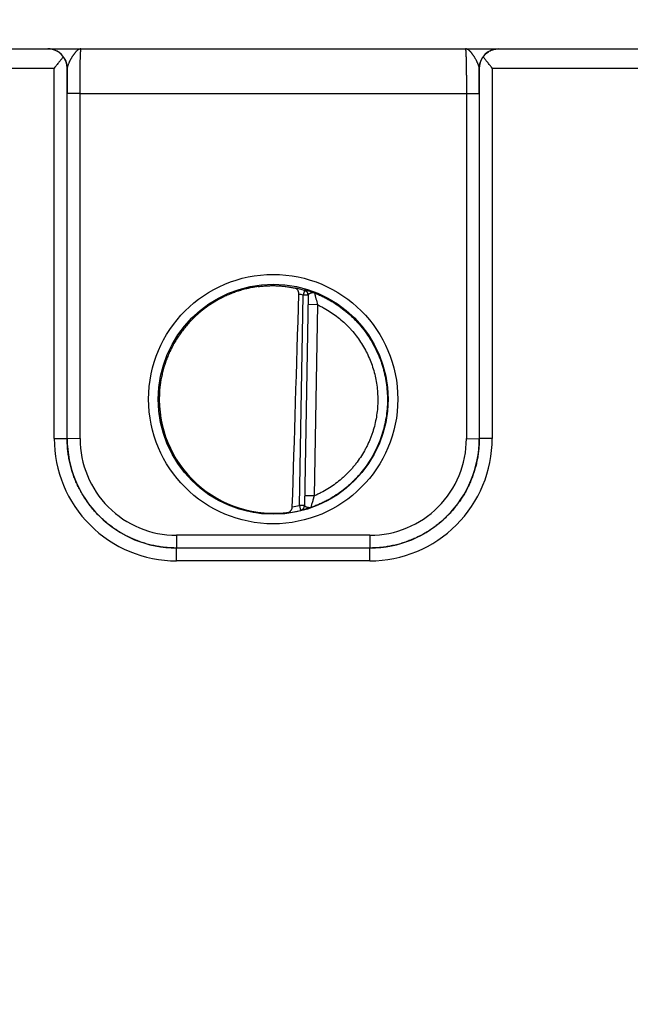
# Model space of a CAD drawing. Header units: inches. Extents: x 0 to 34, y 0 to 22.
# Tile 14 of 111: x 15.9 to 16.8, y 6.7 to 8.3. Entities that reach past the tile are written whole.
import ezdxf

# ---------------------------------------------------------------- set-up
doc = ezdxf.new("R2010")
doc.units = ezdxf.units.IN
doc.header["$LTSCALE"] = 1.87
doc.header["$MEASUREMENT"] = 0
doc.layers.get('0').update_dxf_attribs({"linetype": 'CONTINUOUS'})
doc.layers.add('DIMENSIONS', color=7, linetype='CONTINUOUS')
doc.styles.get("Standard").update_dxf_attribs({"font": 'txt', "width": 0.8})
doc.dimstyles.new('DIMSTYLE_1', dxfattribs={"dimtxt": 0.125, "dimasz": 0.18, "dimexe": 0.125, "dimexo": 0.0625, "dimgap": 0.09, "dimtad": 0, "dimtih": 1, "dimtoh": 1, "dimzin": 4, "dimdsep": 46, "dimtxsty": 'STANDARD', "dimblk": '_FILLED', "dimblk1": '_FILLED', "dimblk2": '_FILLED', "dimcen": 0.09, "dimadec": 0, "dimazin": 0, "dimtp": 0.01, "dimtm": 0.01, "dimtfac": 1, "dimtofl": 0, "dimtmove": 0, "dimatfit": 3, "dimldrblk": '_FILLED', "dimfxl": 1, "dimtolj": 1, "dimtzin": 4, "dimarcsym": 0})

# ---------------------------------------------------------------- blocks, each defined once
blk = doc.blocks.new('*D13')
at = {"layer": 'DIMENSIONS', "color": 2, "linetype": 'CONTINUOUS'}
blk.add_line((17.8766, 6.5866), (17.8766, 8.9006), dxfattribs=at)
at = {"layer": 'DIMENSIONS', "color": 2, "linetype": 'CONTINUOUS', "insert": (17.8141, 8.9631), "char_height": 0.125, "width": 1.325, "attachment_point": 1, "rotation": 90, "line_spacing_factor": 0.9}
blk.add_mtext('10.64{\\Ftxt.shx;\\W1.000000;\\H0.125000; }[270.3]', dxfattribs=at)
blk = doc.blocks.new('_FILLED')
at = {"color": 0, "linetype": 'BYBLOCK'}
blk.add_solid([(0, 0), (-1, 0.1736), (-1, -0.1736)], dxfattribs=at)
blk = doc.blocks.new('*D14')
at = {"layer": 'DIMENSIONS', "color": 2, "linetype": 'CONTINUOUS'}
for p, q in [((18.2625, 8.6735), (18.2625, 8.9006)), ((18.1361, 8.4076), (18.2625, 8.6735)), ((18.1361, 7.0056), (18.1361, 8.4076))]:
    blk.add_line(p, q, dxfattribs=at)
at = {"layer": 'DIMENSIONS', "color": 2, "linetype": 'CONTINUOUS', "insert": (18.2, 8.9631), "char_height": 0.125, "width": 1.325, "attachment_point": 1, "rotation": 90, "line_spacing_factor": 0.9}
blk.add_mtext('10.90{\\Ftxt.shx;\\W1.000000;\\H0.125000; }[276.9]', dxfattribs=at)

msp = doc.modelspace()

# ---------------------------------------------------------------- linework, layer by layer
at = {"color": 7, "linetype": 'CONTINUOUS'}
for p, q in [((10.1379, 8.2131), (17.9176, 8.2131)), ((15.696, 8.1833), (15.9453, 8.1833)), ((15.9453, 7.608), (15.9453, 8.1833)), ((15.9654, 8.1831), (15.9653, 8.1831)), ((15.9653, 7.6079), (15.9653, 8.1831)), ((16.606, 8.1831), (16.6058, 8.1831)), ((16.606, 8.1831), (16.606, 7.6079)), ((16.626, 8.1833), (16.8753, 8.1833)), ((16.626, 8.1833), (16.626, 7.608)), ((15.9653, 7.6079), (15.9653, 8.1439)), ((15.9853, 8.1437), (15.9653, 8.1439)), ((15.9853, 8.1437), (16.586, 8.1437)), ((15.9853, 7.6077), (15.9853, 8.1437)), ((16.586, 8.1437), (16.606, 8.1439)), ((16.586, 8.1437), (16.586, 7.6077)), ((16.606, 8.1439), (16.606, 7.6079)), ((16.3264, 7.5041), (16.3321, 7.8304)), ((16.3342, 7.838), (16.3321, 7.8304)), ((16.34, 7.8303), (16.3321, 7.8304)), ((16.3343, 7.8385), (16.3342, 7.838)), ((16.34, 7.8308), (16.3343, 7.5037)), ((16.3547, 7.8156), (16.3397, 7.8159)), ((16.3547, 7.8156), (16.3495, 7.5189)), ((15.9453, 7.608), (15.9653, 7.6079)), ((15.9853, 7.6077), (15.9653, 7.6079)), ((16.586, 7.6077), (16.606, 7.6079)), ((16.626, 7.608), (16.606, 7.6079)), ((16.3495, 7.5189), (16.3345, 7.5191)), ((16.3343, 7.5039), (16.3264, 7.5041)), ((16.3264, 7.5041), (16.3283, 7.4964)), ((16.3283, 7.4962), (16.3283, 7.4964)), ((16.436, 7.4577), (16.1353, 7.4577)), ((16.1353, 7.4577), (16.1353, 7.4379)), ((16.436, 7.4577), (16.436, 7.4379)), ((16.436, 7.4379), (16.1353, 7.4379)), ((16.436, 7.4379), (16.1353, 7.4379)), ((16.1353, 7.4181), (16.1353, 7.4379)), ((16.436, 7.4181), (16.436, 7.4379)), ((16.436, 7.4181), (16.1353, 7.4181))]:
    msp.add_line(p, q, dxfattribs=at)
for centre, radius in [((16.2856, 7.6691), 0.1937), ((16.2856, 7.6689), 0.1787)]:
    msp.add_circle(centre, radius, dxfattribs=at)
for centre, radius, start, end in [((15.9354, 8.1831), 0.03, 0.0037, 89.8584), ((16.6358, 8.1831), 0.03, 90.1416, 179.9963), ((20.5029, 8.1452), 4.5377, 179.5222, 180.0174), ((11.926, 8.1447), 4.68, 359.9898, 0.47), ((16.2854, 7.6669), 0.1779, 74.0687, 78.9234), ((16.2855, 7.6671), 0.1699, 74.0681, 76.3603), ((16.3321, 7.8304), 0.00787, 3.1604, 74.0856), ((16.3321, 7.8309), 0.00787, 359.0074, 74.1117), ((16.3321, 7.8304), 0.00787, 359.0008, 2.8694), ((16.3321, 7.8304), 0.00787, 2.8698, 3.1529), ((16.1352, 7.608), 0.19, 179.9978, 270.0047), ((16.1353, 7.6079), 0.17, 179.9996, 270.0028), ((16.1353, 7.6077), 0.15, 179.9978, 270.0047), ((16.436, 7.608), 0.19, 269.9953, 0.0022), ((16.436, 7.6079), 0.17, 269.9972, 0.0005), ((16.436, 7.6077), 0.15, 269.9953, 0.0022), ((16.2854, 7.6692), 0.1781, 277.0014, 283.9435), ((16.2854, 7.6693), 0.1702, 280.096, 283.9432), ((16.3264, 7.5041), 0.00787, 283.9412, 358.9998), ((16.3264, 7.5039), 0.00787, 283.914, 358.9991)]:
    msp.add_arc(centre, radius, start, end, dxfattribs=at)
for centre, major_axis, ratio, start_param, end_param in [((16.3073, 10.4264), (-0.078, -4.4688), 0.01745, 0.857621, 0.951729), ((16.2856, 7.6691), (0, 0.1771), 1, 1.51996, 3.2839)]:
    msp.add_ellipse(centre, major_axis=major_axis, ratio=ratio, start_param=start_param, end_param=end_param, dxfattribs=at)
for points, knots in [([(15.9592, 8.2008), (15.9588, 8.2014), (15.9581, 8.2024), (15.9568, 8.2038), (15.9555, 8.2051), (15.9537, 8.2067), (15.9513, 8.2085), (15.9487, 8.2099), (15.9467, 8.2108), (15.9451, 8.2114), (15.9435, 8.2119), (15.942, 8.2124), (15.9404, 8.2127), (15.9387, 8.2129), (15.9371, 8.213), (15.9361, 8.2131), (15.9355, 8.2131)], [0, 0, 0, 0, 0.070576, 0.139538, 0.206998, 0.273072, 0.401497, 0.525839, 0.586793, 0.647065, 0.706758, 0.765974, 0.824812, 0.883367, 0.941733, 1, 1, 1, 1]), ([(15.9868, 8.2131), (15.9866, 8.2131), (15.9861, 8.213), (15.9854, 8.2129), (15.9846, 8.2127), (15.9839, 8.2124), (15.9831, 8.2121), (15.9825, 8.2117), (15.982, 8.2114), (15.9815, 8.211), (15.9809, 8.2105), (15.9801, 8.2099), (15.9794, 8.2091), (15.9786, 8.2083), (15.978, 8.2076), (15.9775, 8.207), (15.977, 8.2064), (15.9764, 8.2056), (15.9756, 8.2045), (15.9748, 8.2034), (15.9741, 8.2023), (15.9733, 8.2011), (15.9726, 8.1999), (15.9718, 8.1987), (15.9711, 8.1974), (15.9704, 8.1961), (15.9697, 8.1948), (15.969, 8.1934), (15.9683, 8.1921), (15.9677, 8.1907), (15.9672, 8.1896), (15.9669, 8.1887), (15.9665, 8.1879), (15.9662, 8.187), (15.966, 8.1861), (15.9658, 8.1853), (15.9655, 8.1843), (15.9655, 8.1835), (15.9654, 8.1831)], [0, 0, 0, 0, 0.019202, 0.038668, 0.058579, 0.079119, 0.100521, 0.122926, 0.134532, 0.146415, 0.171061, 0.196969, 0.22416, 0.252628, 0.282366, 0.297709, 0.313363, 0.345575, 0.378939, 0.413385, 0.448833, 0.485179, 0.522312, 0.560109, 0.598436, 0.637129, 0.676018, 0.714923, 0.753633, 0.791924, 0.829574, 0.848076, 0.86632, 0.901931, 0.919238, 0.936173, 0.96888, 1, 1, 1, 1]), ([(15.9853, 8.1437), (15.9853, 8.146), (15.9853, 8.1505), (15.9853, 8.1572), (15.9853, 8.1638), (15.9854, 8.1702), (15.9855, 8.1763), (15.9855, 8.1822), (15.9856, 8.1876), (15.9857, 8.1926), (15.9858, 8.1965), (15.9859, 8.1994), (15.986, 8.2014), (15.986, 8.2032), (15.9861, 8.2049), (15.9862, 8.2064), (15.9862, 8.2078), (15.9863, 8.209), (15.9864, 8.2099), (15.9864, 8.2106), (15.9865, 8.211), (15.9865, 8.2114), (15.9865, 8.2117), (15.9866, 8.212), (15.9866, 8.2123), (15.9866, 8.2125), (15.9867, 8.2127), (15.9867, 8.2128), (15.9867, 8.2129), (15.9867, 8.2129), (15.9868, 8.213), (15.9868, 8.213), (15.9868, 8.2131), (15.9868, 8.2131), (15.9868, 8.2131), (15.9868, 8.2131), (15.9868, 8.2131)], [0, 0, 0, 0, 0.098183, 0.195347, 0.290566, 0.382934, 0.471571, 0.555634, 0.634322, 0.706888, 0.772641, 0.802765, 0.830958, 0.857152, 0.881286, 0.903303, 0.923151, 0.940784, 0.956161, 0.962992, 0.969247, 0.974923, 0.980015, 0.984524, 0.988446, 0.991782, 0.994532, 0.995688, 0.996701, 0.99757, 0.998299, 0.998891, 0.999357, 0.999547, 0.999714, 1, 1, 1, 1]), ([(16.5844, 8.2131), (16.5844, 8.2131), (16.5844, 8.2131), (16.5844, 8.2131), (16.5845, 8.2131), (16.5845, 8.2131), (16.5845, 8.213), (16.5845, 8.213), (16.5845, 8.2129), (16.5845, 8.2129), (16.5846, 8.2128), (16.5846, 8.2127), (16.5846, 8.2125), (16.5847, 8.2123), (16.5847, 8.212), (16.5847, 8.2117), (16.5848, 8.2114), (16.5848, 8.2108), (16.5849, 8.21), (16.585, 8.209), (16.585, 8.2078), (16.5851, 8.2064), (16.5852, 8.2049), (16.5852, 8.2032), (16.5853, 8.2014), (16.5854, 8.1994), (16.5854, 8.1965), (16.5855, 8.1926), (16.5856, 8.1876), (16.5857, 8.1822), (16.5858, 8.1763), (16.5859, 8.1702), (16.5859, 8.1638), (16.586, 8.1572), (16.586, 8.1505), (16.586, 8.146), (16.586, 8.1437)], [0, 0, 0, 0, 0.000137, 0.000281, 0.000441, 0.000624, 0.001078, 0.001665, 0.002393, 0.003264, 0.004277, 0.005434, 0.008184, 0.01152, 0.015442, 0.019951, 0.025044, 0.03072, 0.043807, 0.059184, 0.076817, 0.096666, 0.118684, 0.142818, 0.169014, 0.197207, 0.227333, 0.293088, 0.365656, 0.444347, 0.528413, 0.617053, 0.709424, 0.804647, 0.901814, 1, 1, 1, 1]), ([(16.6058, 8.1831), (16.6058, 8.1835), (16.6057, 8.1843), (16.6055, 8.1853), (16.6053, 8.1861), (16.605, 8.187), (16.6047, 8.1879), (16.6044, 8.1887), (16.6041, 8.1896), (16.6036, 8.1907), (16.6029, 8.1921), (16.6023, 8.1934), (16.6016, 8.1948), (16.6009, 8.1961), (16.6002, 8.1974), (16.5994, 8.1987), (16.5987, 8.1999), (16.5979, 8.2011), (16.5972, 8.2023), (16.5964, 8.2034), (16.5957, 8.2045), (16.5949, 8.2056), (16.5943, 8.2064), (16.5938, 8.207), (16.5933, 8.2076), (16.5926, 8.2083), (16.5919, 8.2091), (16.5911, 8.2099), (16.5904, 8.2105), (16.5896, 8.2111), (16.5889, 8.2116), (16.5881, 8.2121), (16.5874, 8.2124), (16.5867, 8.2127), (16.5859, 8.2129), (16.5852, 8.213), (16.5847, 8.2131), (16.5844, 8.2131)], [0, 0, 0, 0, 0.031118, 0.063822, 0.080757, 0.098062, 0.13367, 0.151913, 0.170413, 0.20806, 0.246348, 0.285056, 0.323959, 0.362845, 0.401536, 0.439861, 0.477658, 0.51479, 0.551136, 0.586584, 0.621031, 0.654396, 0.68661, 0.702265, 0.717608, 0.747349, 0.77582, 0.803015, 0.828926, 0.853575, 0.877064, 0.899472, 0.92088, 0.941425, 0.961336, 0.980803, 1, 1, 1, 1]), ([(16.612, 8.2008), (16.6124, 8.2014), (16.6132, 8.2024), (16.6149, 8.2043), (16.6171, 8.2064), (16.62, 8.2085), (16.623, 8.2102), (16.6257, 8.2113), (16.6278, 8.212), (16.6294, 8.2124), (16.631, 8.2127), (16.6326, 8.2129), (16.6342, 8.213), (16.6353, 8.2131), (16.6358, 8.2131)], [0, 0, 0, 0, 0.070595, 0.139571, 0.273057, 0.401489, 0.525834, 0.647012, 0.706708, 0.765928, 0.824772, 0.883336, 0.941714, 1, 1, 1, 1]), ([(15.9592, 8.2008), (15.9587, 8.2001), (15.9577, 8.1987), (15.956, 8.1966), (15.9543, 8.1945), (15.9526, 8.1923), (15.9508, 8.1901), (15.9483, 8.1871), (15.9465, 8.1848), (15.9453, 8.1833)], [0, 0, 0, 0, 0.11509, 0.234511, 0.357363, 0.482891, 0.610453, 0.739488, 1, 1, 1, 1]), ([(15.9653, 8.1831), (15.9653, 8.1838), (15.9652, 8.1854), (15.9649, 8.1877), (15.9644, 8.1899), (15.9638, 8.1922), (15.9629, 8.1944), (15.9619, 8.1966), (15.9607, 8.1988), (15.9597, 8.2002), (15.9592, 8.2008)], [0, 0, 0, 0, 0.120429, 0.24137, 0.363207, 0.486333, 0.611153, 0.738084, 0.867555, 1, 1, 1, 1]), ([(16.612, 8.2008), (16.6115, 8.2002), (16.6106, 8.1988), (16.6094, 8.1966), (16.6083, 8.1944), (16.6075, 8.1922), (16.6069, 8.1899), (16.6064, 8.1877), (16.6061, 8.1854), (16.606, 8.1838), (16.606, 8.1831)], [0, 0, 0, 0, 0.132445, 0.261916, 0.388847, 0.513667, 0.636793, 0.75863, 0.879571, 1, 1, 1, 1]), ([(16.626, 8.1833), (16.6248, 8.1848), (16.6229, 8.1871), (16.6205, 8.1901), (16.6187, 8.1923), (16.6169, 8.1945), (16.6152, 8.1966), (16.6136, 8.1987), (16.6126, 8.2001), (16.612, 8.2008)], [0, 0, 0, 0, 0.260512, 0.389547, 0.517109, 0.642637, 0.765489, 0.88491, 1, 1, 1, 1]), ([(16.2622, 7.8439), (16.2649, 7.8443), (16.2702, 7.8448), (16.2782, 7.8453), (16.286, 7.8454), (16.2935, 7.8452), (16.3007, 7.8446), (16.3075, 7.8438), (16.3137, 7.8427), (16.3177, 7.8419), (16.3196, 7.8415)], [0, 0, 0, 0, 0.140151, 0.278822, 0.414485, 0.545659, 0.670975, 0.789193, 0.899204, 1, 1, 1, 1]), ([(16.2622, 7.8439), (16.2596, 7.8435), (16.2543, 7.8427), (16.2465, 7.8411), (16.2387, 7.8392), (16.231, 7.8369), (16.2235, 7.8343), (16.2161, 7.8313), (16.2088, 7.828), (16.1993, 7.8231), (16.1878, 7.8163), (16.1771, 7.8085), (16.1689, 7.8016), (16.164, 7.7971), (16.1602, 7.7934), (16.1564, 7.7896), (16.152, 7.7846), (16.1468, 7.7785), (16.142, 7.7721), (16.1375, 7.7655), (16.1332, 7.7587), (16.1293, 7.7518), (16.1257, 7.7447), (16.1224, 7.7374), (16.1195, 7.7299), (16.1169, 7.7224), (16.1146, 7.7147), (16.1127, 7.7069), (16.1106, 7.6965), (16.1089, 7.6833), (16.1084, 7.6726), (16.1085, 7.6673)], [0, 0, 0, 0, 0.031254, 0.062509, 0.093763, 0.125017, 0.156271, 0.187525, 0.218779, 0.250032, 0.312523, 0.375013, 0.406266, 0.437518, 0.453145, 0.468772, 0.500024, 0.531276, 0.562527, 0.593778, 0.62503, 0.656281, 0.687531, 0.718782, 0.750032, 0.781282, 0.812533, 0.843783, 0.875033, 0.937517, 1, 1, 1, 1]), ([(16.3255, 7.8321), (16.3255, 7.8324), (16.3255, 7.8331), (16.3254, 7.8339), (16.3253, 7.8348), (16.3251, 7.8357), (16.3248, 7.8365), (16.3244, 7.8374), (16.324, 7.8383), (16.3234, 7.8391), (16.3229, 7.8396), (16.3224, 7.8401), (16.3219, 7.8405), (16.3214, 7.8408), (16.3208, 7.8411), (16.3202, 7.8413), (16.3198, 7.8414), (16.3196, 7.8415)], [0, 0, 0, 0, 0.0763, 0.151748, 0.225662, 0.297552, 0.367108, 0.434175, 0.560751, 0.620619, 0.678458, 0.734548, 0.789201, 0.842745, 0.895512, 0.947828, 1, 1, 1, 1]), ([(16.3498, 7.834), (16.3493, 7.8342), (16.3482, 7.8346), (16.3467, 7.8351), (16.3451, 7.8356), (16.3437, 7.8361), (16.3423, 7.8366), (16.341, 7.8369), (16.3398, 7.8373), (16.3387, 7.8376), (16.3377, 7.8378), (16.337, 7.838), (16.3364, 7.8382), (16.3361, 7.8382), (16.3357, 7.8383), (16.3354, 7.8384), (16.3352, 7.8384), (16.3349, 7.8385), (16.3348, 7.8385), (16.3346, 7.8385), (16.3346, 7.8385), (16.3345, 7.8385), (16.3344, 7.8385), (16.3344, 7.8385), (16.3343, 7.8385), (16.3343, 7.8385), (16.3343, 7.8385), (16.3343, 7.8385), (16.3343, 7.8385), (16.3343, 7.8385), (16.3343, 7.8385), (16.3343, 7.8385)], [0, 0, 0, 0, 0.106458, 0.209204, 0.307682, 0.401398, 0.489888, 0.572718, 0.649438, 0.719632, 0.782872, 0.838752, 0.863802, 0.886859, 0.907881, 0.926818, 0.943627, 0.95827, 0.970712, 0.976099, 0.980923, 0.985184, 0.988879, 0.992012, 0.994585, 0.996609, 0.998113, 0.99869, 0.999173, 0.999594, 1, 1, 1, 1]), ([(16.3498, 7.834), (16.3497, 7.834), (16.3495, 7.8341), (16.3491, 7.8342), (16.3487, 7.8343), (16.3483, 7.8343), (16.3479, 7.8343), (16.3474, 7.8343), (16.347, 7.8342), (16.3466, 7.8342), (16.3462, 7.8341), (16.3458, 7.8341), (16.3454, 7.834), (16.345, 7.8339), (16.3446, 7.8338), (16.3442, 7.8336), (16.3438, 7.8335), (16.3433, 7.8334), (16.3427, 7.8331), (16.3422, 7.8329), (16.3418, 7.8327), (16.3415, 7.8325), (16.3412, 7.8324), (16.341, 7.8322), (16.3407, 7.8321), (16.3405, 7.8319), (16.3404, 7.8317), (16.3402, 7.8315), (16.3401, 7.8314), (16.34, 7.8312), (16.34, 7.831), (16.34, 7.8309), (16.34, 7.8308)], [0, 0, 0, 0, 0.036558, 0.072898, 0.109154, 0.14559, 0.182254, 0.219107, 0.256223, 0.293638, 0.331258, 0.36896, 0.40662, 0.444142, 0.481446, 0.518388, 0.5548, 0.590554, 0.6596, 0.724519, 0.755144, 0.78441, 0.812233, 0.838547, 0.863305, 0.886504, 0.90818, 0.928426, 0.947413, 0.965413, 0.982791, 1, 1, 1, 1]), ([(16.3498, 7.834), (16.3519, 7.8332), (16.3561, 7.8315), (16.3621, 7.8287), (16.3681, 7.8257), (16.3759, 7.8214), (16.3854, 7.8155), (16.3944, 7.8089), (16.4013, 7.8033), (16.4063, 7.7988), (16.4111, 7.7942), (16.4157, 7.7894), (16.4202, 7.7844), (16.4259, 7.7775), (16.4325, 7.7685), (16.4396, 7.7572), (16.4448, 7.7473), (16.4485, 7.7392), (16.4511, 7.7331), (16.4534, 7.7268), (16.4562, 7.7183), (16.459, 7.7075), (16.4615, 7.6944), (16.4629, 7.6811), (16.4632, 7.6721), (16.4632, 7.6677)], [0, 0, 0, 0, 0.031253, 0.062506, 0.093759, 0.125012, 0.187508, 0.250003, 0.281256, 0.312509, 0.343762, 0.375015, 0.406268, 0.437521, 0.500017, 0.562512, 0.625007, 0.65626, 0.687513, 0.718766, 0.750019, 0.812515, 0.87501, 0.937505, 1, 1, 1, 1]), ([(16.3498, 7.834), (16.3499, 7.834), (16.3499, 7.8339), (16.3499, 7.8339), (16.3499, 7.8338), (16.3499, 7.8337), (16.35, 7.8335), (16.35, 7.8332), (16.3501, 7.8329), (16.3502, 7.8325), (16.3503, 7.8321), (16.3504, 7.8315), (16.3506, 7.8307), (16.3508, 7.83), (16.3509, 7.8295), (16.3512, 7.8285), (16.3515, 7.827), (16.3527, 7.8225), (16.3538, 7.8187), (16.3547, 7.8156)], [0, 0, 0, 0, 0.002794, 0.005278, 0.008479, 0.017002, 0.028302, 0.042294, 0.058875, 0.077938, 0.099352, 0.135603, 0.176388, 0.221246, 0.245053, 0.269707, 0.375704, 0.491158, 1, 1, 1, 1]), ([(16.3547, 7.8156), (16.3564, 7.8148), (16.3599, 7.8131), (16.3667, 7.8095), (16.3749, 7.8045), (16.3843, 7.7978), (16.3933, 7.7905), (16.4003, 7.7838), (16.4056, 7.7783), (16.4107, 7.7725), (16.4166, 7.7649), (16.4232, 7.7554), (16.429, 7.7454), (16.4341, 7.7351), (16.4384, 7.7244), (16.442, 7.7134), (16.4448, 7.7022), (16.4468, 7.6908), (16.448, 7.6793), (16.4482, 7.6716), (16.4482, 7.6678)], [0, 0, 0, 0, 0.031254, 0.062509, 0.125007, 0.187506, 0.250005, 0.312504, 0.343758, 0.375012, 0.437511, 0.50001, 0.562509, 0.625008, 0.687506, 0.750005, 0.812504, 0.875003, 0.937501, 1, 1, 1, 1]), ([(16.1085, 7.6673), (16.1085, 7.6621), (16.109, 7.6518), (16.1108, 7.639), (16.1128, 7.6289), (16.1147, 7.6214), (16.1169, 7.614), (16.1194, 7.6066), (16.1223, 7.5994), (16.1255, 7.5924), (16.1289, 7.5855), (16.1339, 7.5764), (16.1409, 7.5656), (16.1489, 7.5554), (16.1557, 7.5477), (16.1629, 7.5403), (16.1725, 7.5316), (16.1848, 7.5222), (16.1958, 7.5154), (16.2048, 7.5105), (16.2118, 7.5071), (16.2189, 7.504), (16.2262, 7.5013), (16.2335, 7.4988), (16.241, 7.4967), (16.2485, 7.4949), (16.2536, 7.4939), (16.2561, 7.4935)], [0, 0, 0, 0, 0.062487, 0.124975, 0.156226, 0.187478, 0.218729, 0.249981, 0.281233, 0.312485, 0.343737, 0.374989, 0.437479, 0.49997, 0.531224, 0.562477, 0.624969, 0.687463, 0.749957, 0.781212, 0.812467, 0.843722, 0.874978, 0.906233, 0.937489, 0.968744, 1, 1, 1, 1]), ([(16.4632, 7.6677), (16.4632, 7.6631), (16.4628, 7.654), (16.4612, 7.6404), (16.4585, 7.627), (16.4548, 7.6138), (16.4509, 7.6031), (16.4473, 7.5948), (16.4434, 7.5865), (16.4378, 7.5766), (16.4303, 7.5651), (16.4234, 7.5561), (16.4174, 7.5492), (16.4127, 7.5442), (16.4078, 7.5394), (16.4011, 7.5333), (16.3922, 7.5261), (16.381, 7.5183), (16.3711, 7.5126), (16.363, 7.5085), (16.3568, 7.5056), (16.3505, 7.503), (16.3462, 7.5014), (16.344, 7.5007)], [0, 0, 0, 0, 0.062496, 0.124993, 0.187489, 0.249986, 0.312482, 0.343736, 0.37499, 0.437486, 0.499983, 0.562479, 0.593733, 0.624987, 0.656241, 0.687495, 0.749991, 0.812488, 0.874984, 0.906238, 0.937492, 0.968746, 1, 1, 1, 1]), ([(16.4482, 7.6678), (16.4482, 7.6638), (16.4479, 7.6559), (16.4466, 7.6442), (16.4444, 7.6326), (16.4419, 7.623), (16.4394, 7.6155), (16.4374, 7.61), (16.4352, 7.6045), (16.4328, 7.5991), (16.4302, 7.5938), (16.4264, 7.5869), (16.4213, 7.5785), (16.4155, 7.5705), (16.4106, 7.5643), (16.4067, 7.5598), (16.4027, 7.5555), (16.3985, 7.5513), (16.3942, 7.5473), (16.3882, 7.5422), (16.3804, 7.5361), (16.3706, 7.5296), (16.362, 7.5247), (16.3549, 7.5213), (16.3513, 7.5196), (16.3495, 7.5189)], [0, 0, 0, 0, 0.062495, 0.124991, 0.187486, 0.249982, 0.281235, 0.312488, 0.343741, 0.374993, 0.406246, 0.437499, 0.499995, 0.56249, 0.593743, 0.624996, 0.656249, 0.687502, 0.718755, 0.750008, 0.812503, 0.874999, 0.937494, 0.968747, 1, 1, 1, 1]), ([(15.9653, 7.6079), (15.9653, 7.6079), (15.9653, 7.6079), (15.9653, 7.6079), (15.9653, 7.6079), (15.9653, 7.6079), (15.9653, 7.6079)], [0, 0, 0, 0, 0.269655, 0.534118, 0.768603, 1, 1, 1, 1]), ([(16.1353, 7.4379), (16.1325, 7.4379), (16.1269, 7.438), (16.1186, 7.4386), (16.1103, 7.4397), (16.1021, 7.4411), (16.0939, 7.4429), (16.0859, 7.4451), (16.078, 7.4478), (16.0702, 7.4508), (16.0625, 7.4542), (16.0551, 7.4579), (16.0478, 7.462), (16.0408, 7.4665), (16.034, 7.4713), (16.0274, 7.4764), (16.0211, 7.4819), (16.015, 7.4876), (16.0093, 7.4937), (16.0038, 7.5), (15.9987, 7.5066), (15.9939, 7.5134), (15.9894, 7.5204), (15.9853, 7.5277), (15.9815, 7.5352), (15.9781, 7.5428), (15.9751, 7.5506), (15.9725, 7.5585), (15.9703, 7.5665), (15.9685, 7.5747), (15.967, 7.5829), (15.966, 7.5912), (15.9654, 7.5995), (15.9653, 7.6051), (15.9653, 7.6079)], [0, 0, 0, 0, 0.031251, 0.062501, 0.093752, 0.125003, 0.156254, 0.187504, 0.218755, 0.250006, 0.281256, 0.312507, 0.343757, 0.375008, 0.406258, 0.437509, 0.468759, 0.500009, 0.531259, 0.562509, 0.593759, 0.625009, 0.656258, 0.687508, 0.718758, 0.750007, 0.781256, 0.812506, 0.843755, 0.875004, 0.906253, 0.937502, 0.968751, 1, 1, 1, 1]), ([(16.606, 7.6079), (16.606, 7.6051), (16.6059, 7.5995), (16.6052, 7.5912), (16.6042, 7.5829), (16.6028, 7.5747), (16.601, 7.5665), (16.5987, 7.5585), (16.5961, 7.5506), (16.5931, 7.5428), (16.5897, 7.5352), (16.586, 7.5277), (16.5819, 7.5204), (16.5774, 7.5134), (16.5726, 7.5066), (16.5675, 7.5), (16.562, 7.4937), (16.5563, 7.4876), (16.5502, 7.4819), (16.5439, 7.4764), (16.5373, 7.4713), (16.5305, 7.4665), (16.5234, 7.462), (16.5162, 7.4579), (16.5087, 7.4542), (16.5011, 7.4508), (16.4933, 7.4478), (16.4854, 7.4451), (16.4773, 7.4429), (16.4692, 7.4411), (16.461, 7.4397), (16.4527, 7.4386), (16.4444, 7.438), (16.4388, 7.4379), (16.436, 7.4379)], [0, 0, 0, 0, 0.031249, 0.062498, 0.093747, 0.124996, 0.156245, 0.187494, 0.218744, 0.249993, 0.281242, 0.312492, 0.343742, 0.374991, 0.406241, 0.437491, 0.468741, 0.499991, 0.531241, 0.562492, 0.593742, 0.624992, 0.656243, 0.687493, 0.718744, 0.749994, 0.781245, 0.812496, 0.843746, 0.874997, 0.906248, 0.937499, 0.968749, 1, 1, 1, 1]), ([(16.606, 7.6079), (16.606, 7.6079), (16.606, 7.6079), (16.606, 7.6079), (16.606, 7.6079), (16.606, 7.6079), (16.606, 7.6079)], [0, 0, 0, 0, 0.271683, 0.53741, 0.77028, 1, 1, 1, 1]), ([(16.3495, 7.5189), (16.3492, 7.5178), (16.3486, 7.5162), (16.348, 7.5141), (16.3473, 7.5121), (16.3466, 7.5097), (16.3458, 7.5069), (16.3451, 7.5045), (16.3446, 7.5028), (16.3443, 7.5017), (16.3442, 7.5012), (16.3441, 7.5009), (16.344, 7.5007), (16.344, 7.5007)], [0, 0, 0, 0, 0.175498, 0.262304, 0.347884, 0.513153, 0.665994, 0.799519, 0.905358, 0.945087, 0.97462, 0.993112, 1, 1, 1, 1]), ([(16.3071, 7.4925), (16.3033, 7.492), (16.2975, 7.4915), (16.2896, 7.4911), (16.2832, 7.491), (16.2766, 7.4912), (16.2675, 7.4919), (16.2607, 7.4927), (16.2561, 7.4935)], [0, 0, 0, 0, 0.22139, 0.341572, 0.466911, 0.596457, 0.729199, 1, 1, 1, 1]), ([(16.3071, 7.4925), (16.3076, 7.4926), (16.3083, 7.4927), (16.3093, 7.493), (16.31, 7.4933), (16.3106, 7.4937), (16.3113, 7.4941), (16.3119, 7.4946), (16.3125, 7.4951), (16.313, 7.4958), (16.3135, 7.4964), (16.314, 7.4972), (16.3144, 7.498), (16.3147, 7.4988), (16.3151, 7.5001), (16.3152, 7.501), (16.3152, 7.5017)], [0, 0, 0, 0, 0.112026, 0.168031, 0.22427, 0.280975, 0.3384, 0.396816, 0.456504, 0.517737, 0.580768, 0.645802, 0.712967, 0.782269, 0.853544, 1, 1, 1, 1]), ([(16.344, 7.5007), (16.3435, 7.5005), (16.3427, 7.5002), (16.3416, 7.4999), (16.3405, 7.4995), (16.3393, 7.4991), (16.3378, 7.4987), (16.3364, 7.4983), (16.3351, 7.4979), (16.3339, 7.4976), (16.3328, 7.4973), (16.3319, 7.4971), (16.3313, 7.4969), (16.3309, 7.4968), (16.3305, 7.4967), (16.3301, 7.4966), (16.3298, 7.4965), (16.3295, 7.4965), (16.3292, 7.4964), (16.329, 7.4964), (16.3288, 7.4963), (16.3286, 7.4963), (16.3285, 7.4963), (16.3285, 7.4963), (16.3284, 7.4962), (16.3284, 7.4962), (16.3283, 7.4962), (16.3283, 7.4962), (16.3283, 7.4962), (16.3283, 7.4962), (16.3283, 7.4962), (16.3283, 7.4962), (16.3283, 7.4962), (16.3283, 7.4962), (16.3283, 7.4962), (16.3283, 7.4962), (16.3283, 7.4962)], [0, 0, 0, 0, 0.106155, 0.157919, 0.208693, 0.307022, 0.400653, 0.489108, 0.571942, 0.64872, 0.719017, 0.782399, 0.811368, 0.838451, 0.863599, 0.886764, 0.9079, 0.926955, 0.943887, 0.958655, 0.971218, 0.981539, 0.985848, 0.989585, 0.992747, 0.995332, 0.996407, 0.997338, 0.998124, 0.998765, 0.999264, 0.999461, 0.999624, 0.999754, 0.999855, 1, 1, 1, 1]), ([(16.344, 7.5007), (16.3439, 7.5006), (16.3436, 7.5006), (16.3432, 7.5005), (16.3428, 7.5004), (16.3424, 7.5004), (16.342, 7.5004), (16.3416, 7.5004), (16.3412, 7.5004), (16.3407, 7.5005), (16.3401, 7.5006), (16.3396, 7.5007), (16.3392, 7.5008), (16.3388, 7.5009), (16.3384, 7.501), (16.338, 7.5011), (16.3376, 7.5013), (16.3373, 7.5014), (16.3368, 7.5016), (16.3364, 7.5018), (16.336, 7.502), (16.3357, 7.5021), (16.3355, 7.5023), (16.3352, 7.5024), (16.335, 7.5026), (16.3348, 7.5027), (16.3346, 7.5029), (16.3345, 7.5031), (16.3344, 7.5032), (16.3343, 7.5034), (16.3343, 7.5036), (16.3343, 7.5037), (16.3343, 7.5037)], [0, 0, 0, 0, 0.03731, 0.074551, 0.111489, 0.148553, 0.185811, 0.223172, 0.260733, 0.298567, 0.374591, 0.412569, 0.450394, 0.48797, 0.525149, 0.561763, 0.597684, 0.632794, 0.666955, 0.731892, 0.762436, 0.79155, 0.819142, 0.845136, 0.869476, 0.89215, 0.913183, 0.932653, 0.950731, 0.967706, 0.98396, 1, 1, 1, 1]), ([(16.1353, 7.4379), (16.1353, 7.4379), (16.1353, 7.4379), (16.1353, 7.4379), (16.1353, 7.4379), (16.1353, 7.4379)], [0, 0, 0, 0, 0.576273, 0.792735, 1, 1, 1, 1]), ([(16.436, 7.4379), (16.436, 7.4379), (16.436, 7.4379), (16.436, 7.4379), (16.436, 7.4379), (16.436, 7.4379)], [0, 0, 0, 0, 0.569489, 0.789064, 1, 1, 1, 1])]:
    msp.add_open_spline(points, degree=3, knots=knots, dxfattribs=at)

# ---------------------------------------------------------------- dimensions: what is measured, and where the dimension line sits
at = {"layer": 'DIMENSIONS', "color": 2, "linetype": 'CONTINUOUS'}
for feature_location, offset, dtype, origin, picture, middle in [((17.8766, 6.5866), (0, 2.314), 1, (7.2365, 6.5241), '*D13', (17.8766, 9.6256)), ((18.1361, 7.0056), (0.1263, 1.8949), 0, (7.2365, 6.9431), '*D14', (18.2625, 9.6256))]:
    dim = msp.add_ordinate_dim(feature_location=feature_location, offset=offset, dtype=dtype, origin=origin, dimstyle='DIMSTYLE_1', override={"dimtad": 1, "dimtih": 0, "dimtoh": 0}, dxfattribs=at)
    dim.commit()
    dim.dimension.update_dxf_attribs({"geometry": picture, "text_midpoint": middle})

doc.saveas('drawing.dxf')
